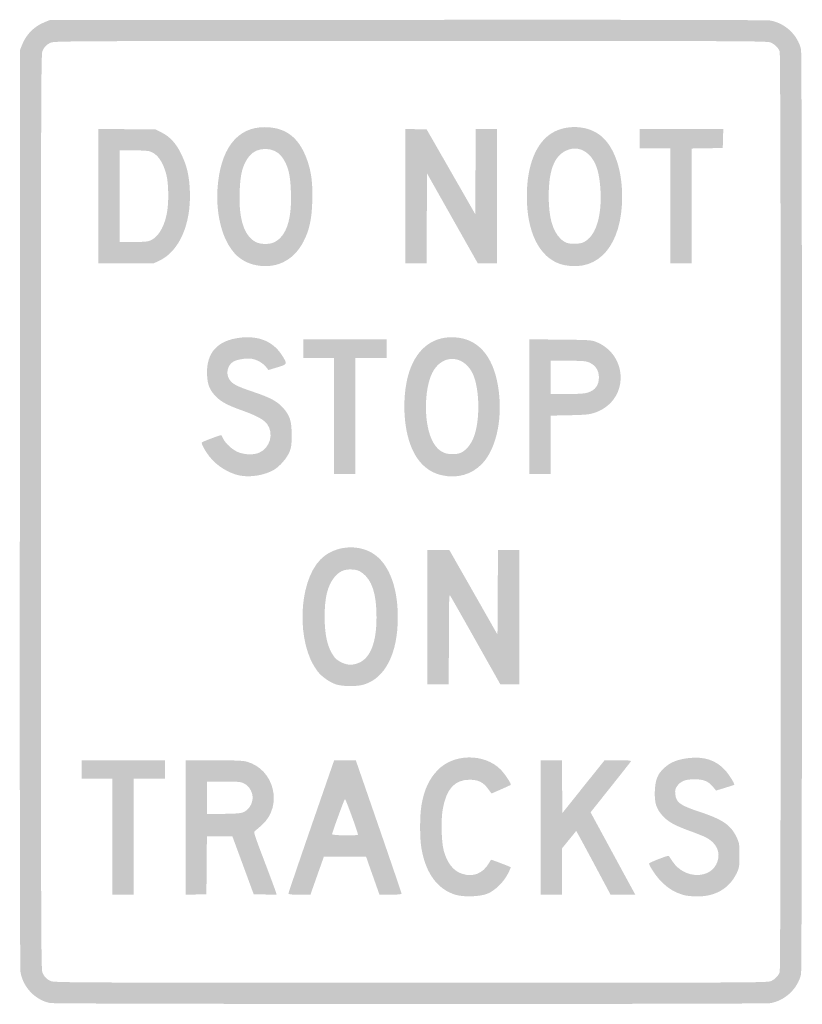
# Model space of a CAD drawing. Header units: inches. Extents: x -11.9 to 11.9, y -15 to 15.
import ezdxf

# ---------------------------------------------------------------- set-up
doc = ezdxf.new("R2010")
doc.units = ezdxf.units.IN
doc.header["$MEASUREMENT"] = 0

msp = doc.modelspace()

# ---------------------------------------------------------------- hatches: boundary and pattern name
h = msp.add_hatch(color=7)
edge = h.paths.add_edge_path()
edge.add_spline(control_points=[(-10.989, -14.969), (-11.438, -14.881), (-11.807, -14.5), (-11.893, -14.036), (-11.912, -13.936), (-11.919, -9.121), (-11.914, 0.099)], knot_values=[0, 0, 0, 0, 1, 1, 1, 2, 2, 2, 2], degree=3, periodic=0)
edge.add_line((-11.914, 0.099), (-11.907, 14.082))
edge.add_line((-11.907, 14.082), (-11.841, 14.244))
edge.add_spline(control_points=[(-11.841, 14.244), (-11.716, 14.555), (-11.476, 14.795), (-11.162, 14.921)], knot_values=[0, 0, 0, 0, 1, 1, 1, 1], degree=3, periodic=0)
edge.add_line((-11.162, 14.921), (-11.003, 14.986))
edge.add_line((-11.003, 14.986), (-0.099, 14.993))
edge.add_spline(control_points=[(-0.099, 14.993), (7.136, 14.998), (10.857, 14.991), (10.96, 14.972), (11.413, 14.889), (11.79, 14.532), (11.892, 14.09), (11.93, 13.923), (11.93, -13.923), (11.892, -14.09), (11.79, -14.531), (11.414, -14.887), (10.964, -14.972), (10.771, -15.008), (-10.804, -15.005), (-10.989, -14.969)], knot_values=[0, 0, 0, 0, 1, 1, 1, 2, 2, 2, 3, 3, 3, 4, 4, 4, 5, 5, 5, 5], degree=3, periodic=0)
edge = h.paths.add_edge_path(flags=0)
edge.add_spline(control_points=[(10.983, -14.297), (11.109, -14.232), (11.2, -14.138), (11.241, -14.031), (11.284, -13.918), (11.284, 13.918), (11.241, 14.031), (11.2, 14.138), (11.109, 14.232), (10.983, 14.297), (10.88, 14.349), (10.638, 14.35), (0.008, 14.35), (-10.479, 14.349), (-10.866, 14.347), (-10.975, 14.297), (-11.109, 14.235), (-11.169, 14.172), (-11.228, 14.032), (-11.267, 13.939), (-11.271, 12.47), (-11.271, 0), (-11.271, -12.47), (-11.267, -13.939), (-11.228, -14.032), (-11.169, -14.172), (-11.109, -14.235), (-10.975, -14.297), (-10.866, -14.347), (-10.479, -14.349), (0.008, -14.35), (10.638, -14.35), (10.88, -14.349), (10.983, -14.297)], knot_values=[0, 0, 0, 0, 1, 1, 1, 2, 2, 2, 3, 3, 3, 4, 4, 4, 5, 5, 5, 6, 6, 6, 7, 7, 7, 8, 8, 8, 9, 9, 9, 10, 10, 10, 11, 11, 11, 11], degree=3, periodic=0)
h = msp.add_hatch(color=7)
edge = h.paths.add_edge_path()
edge.add_spline(control_points=[(-4.804, 7.537), (-5.165, 7.632), (-5.428, 7.864), (-5.623, 8.261), (-5.825, 8.672), (-5.927, 9.258), (-5.893, 9.814), (-5.818, 11.043), (-5.306, 11.724), (-4.457, 11.723), (-3.823, 11.722), (-3.42, 11.421), (-3.174, 10.763), (-3.033, 10.385), (-2.985, 10.024), (-3.002, 9.468), (-3.019, 8.91), (-3.092, 8.579), (-3.276, 8.226), (-3.586, 7.63), (-4.163, 7.37), (-4.804, 7.537)], knot_values=[0, 0, 0, 0, 1, 1, 1, 2, 2, 2, 3, 3, 3, 4, 4, 4, 5, 5, 5, 6, 6, 6, 7, 7, 7, 7], degree=3, periodic=0)
edge = h.paths.add_edge_path(flags=0)
edge.add_spline(control_points=[(-4.156, 8.219), (-3.791, 8.405), (-3.625, 8.904), (-3.653, 9.732), (-3.672, 10.301), (-3.738, 10.558), (-3.937, 10.828), (-4.165, 11.137), (-4.705, 11.137), (-4.933, 10.828), (-5.132, 10.558), (-5.198, 10.301), (-5.217, 9.732), (-5.245, 8.915), (-5.079, 8.409), (-4.722, 8.221), (-4.58, 8.146), (-4.3, 8.145), (-4.156, 8.219)], knot_values=[0, 0, 0, 0, 1, 1, 1, 2, 2, 2, 3, 3, 3, 4, 4, 4, 5, 5, 5, 6, 6, 6, 6], degree=3, periodic=0)
h = msp.add_hatch(color=7)
edge = h.paths.add_edge_path()
edge.add_spline(control_points=[(4.689, 7.517), (4.011, 7.649), (3.58, 8.368), (3.539, 9.435), (3.502, 10.405), (3.754, 11.156), (4.231, 11.498), (4.648, 11.797), (5.3, 11.802), (5.723, 11.511), (6.17, 11.203), (6.441, 10.482), (6.44, 9.605), (6.438, 8.148), (5.737, 7.312), (4.689, 7.517)], knot_values=[0, 0, 0, 0, 1, 1, 1, 2, 2, 2, 3, 3, 3, 4, 4, 4, 5, 5, 5, 5], degree=3, periodic=0)
edge = h.paths.add_edge_path(flags=0)
edge.add_spline(control_points=[(5.336, 8.257), (5.652, 8.467), (5.818, 9.029), (5.781, 9.774), (5.754, 10.347), (5.642, 10.687), (5.412, 10.899), (5.212, 11.083), (4.975, 11.121), (4.73, 11.007), (4.369, 10.838), (4.202, 10.401), (4.202, 9.619), (4.201, 8.99), (4.315, 8.57), (4.551, 8.337), (4.694, 8.195), (4.788, 8.162), (5.017, 8.171), (5.181, 8.177), (5.239, 8.193), (5.336, 8.257)], knot_values=[0, 0, 0, 0, 1, 1, 1, 2, 2, 2, 3, 3, 3, 4, 4, 4, 5, 5, 5, 6, 6, 6, 7, 7, 7, 7], degree=3, periodic=0)
h = msp.add_hatch(color=7)
edge = h.paths.add_edge_path()
edge.add_line((-9.52, 9.62), (-9.52, 11.67))
edge.add_line((-9.52, 11.67), (-8.65, 11.661))
edge.add_line((-8.65, 11.661), (-7.781, 11.653))
edge.add_line((-7.781, 11.653), (-7.593, 11.56))
edge.add_spline(control_points=[(-7.593, 11.56), (-7.34, 11.435), (-7.144, 11.219), (-6.988, 10.889), (-6.819, 10.533), (-6.751, 10.236), (-6.733, 9.774), (-6.693, 8.769), (-7.055, 7.942), (-7.658, 7.656)], knot_values=[0, 0, 0, 0, 1, 1, 1, 2, 2, 2, 3, 3, 3, 3], degree=3, periodic=0)
edge.add_line((-7.658, 7.656), (-7.839, 7.571))
edge.add_line((-7.839, 7.571), (-8.679, 7.571))
edge.add_line((-8.679, 7.571), (-9.52, 7.571))
edge.add_line((-9.52, 7.571), (-9.52, 9.62))
edge = h.paths.add_edge_path(flags=0)
edge.add_spline(control_points=[(-7.993, 8.249), (-7.74, 8.319), (-7.535, 8.619), (-7.442, 9.054), (-7.37, 9.391), (-7.376, 10.003), (-7.453, 10.292), (-7.559, 10.685), (-7.735, 10.925), (-7.966, 10.989), (-8.02, 11.004), (-8.246, 11.017), (-8.468, 11.017)], knot_values=[0, 0, 0, 0, 1, 1, 1, 2, 2, 2, 3, 3, 3, 4, 4, 4, 4], degree=3, periodic=0)
edge.add_line((-8.468, 11.017), (-8.87, 11.017))
edge.add_line((-8.87, 11.017), (-8.87, 9.619))
edge.add_line((-8.87, 9.619), (-8.87, 8.22))
edge.add_line((-8.87, 8.22), (-8.482, 8.22))
edge.add_spline(control_points=[(-8.482, 8.22), (-8.268, 8.221), (-8.048, 8.233), (-7.993, 8.249)], knot_values=[0, 0, 0, 0, 1, 1, 1, 1], degree=3, periodic=0)
for points in [[(-0.169, 9.62), (-0.169, 11.668), (0.157, 11.661), (0.484, 11.653), (1.224, 10.363), (1.963, 9.073), (1.971, 10.37), (1.978, 11.667), (2.303, 11.667), (2.627, 11.667), (2.627, 9.619), (2.627, 7.571), (2.335, 7.571), (2.042, 7.571), (1.268, 8.942), (0.494, 10.314), (0.487, 8.942), (0.48, 7.571), (0.155, 7.571), (-0.169, 7.571), (-0.169, 9.62)], [(7.91, 9.322), (7.91, 11.073), (7.444, 11.073), (6.977, 11.073), (6.977, 11.37), (6.977, 11.667), (8.25, 11.667), (9.522, 11.667), (9.514, 11.377), (9.506, 11.088), (9.032, 11.08), (8.559, 11.072), (8.559, 9.321), (8.559, 7.571), (8.234, 7.571), (7.91, 7.571), (7.91, 9.322)], [(-2.345, 2.924), (-2.345, 4.689), (-2.811, 4.689), (-3.277, 4.689), (-3.277, 4.972), (-3.277, 5.254), (-2.006, 5.254), (-0.734, 5.254), (-0.734, 4.972), (-0.734, 4.689), (-1.215, 4.689), (-1.695, 4.689), (-1.695, 2.924), (-1.695, 1.158), (-2.02, 1.158), (-2.345, 1.158), (-2.345, 2.924)], [(-9.096, -9.901), (-9.096, -8.136), (-9.562, -8.136), (-10.028, -8.136), (-10.028, -7.853), (-10.028, -7.571), (-8.757, -7.571), (-7.486, -7.571), (-7.486, -7.853), (-7.486, -8.136), (-7.966, -8.136), (-8.446, -8.136), (-8.446, -9.901), (-8.446, -11.667), (-8.771, -11.667), (-9.096, -11.667), (-9.096, -9.901)]]:
    msp.add_hatch(color=7).paths.add_polyline_path(points)
h = msp.add_hatch(color=7)
edge = h.paths.add_edge_path()
edge.add_spline(control_points=[(-5.198, 1.104), (-5.532, 1.163), (-5.92, 1.404), (-6.138, 1.687), (-6.289, 1.884), (-6.397, 2.089), (-6.365, 2.119), (-6.337, 2.144), (-5.787, 2.35), (-5.777, 2.339), (-5.773, 2.334), (-5.748, 2.287), (-5.721, 2.234), (-5.637, 2.069), (-5.421, 1.878), (-5.244, 1.812), (-5.041, 1.736), (-4.776, 1.732), (-4.618, 1.804), (-4.29, 1.953), (-4.169, 2.378), (-4.372, 2.667), (-4.472, 2.809), (-4.684, 2.925), (-5.151, 3.093), (-5.586, 3.249), (-5.769, 3.346), (-5.932, 3.509), (-6.125, 3.702), (-6.195, 3.869), (-6.209, 4.17), (-6.241, 4.846), (-5.898, 5.228), (-5.187, 5.309), (-4.611, 5.374), (-4.167, 5.176), (-3.902, 4.735), (-3.76, 4.498), (-3.76, 4.497), (-4.068, 4.404)], knot_values=[0, 0, 0, 0, 1, 1, 1, 2, 2, 2, 3, 3, 3, 4, 4, 4, 5, 5, 5, 6, 6, 6, 7, 7, 7, 8, 8, 8, 9, 9, 9, 10, 10, 10, 11, 11, 11, 12, 12, 12, 13, 13, 13, 13], degree=3, periodic=0)
edge.add_line((-4.068, 4.404), (-4.336, 4.322))
edge.add_line((-4.336, 4.322), (-4.418, 4.422))
edge.add_spline(control_points=[(-4.418, 4.422), (-4.511, 4.536), (-4.679, 4.632), (-4.845, 4.664), (-4.992, 4.693), (-5.299, 4.644), (-5.413, 4.574), (-5.589, 4.465), (-5.645, 4.209), (-5.529, 4.037), (-5.429, 3.889), (-5.32, 3.832), (-4.8, 3.656), (-4.269, 3.477), (-4.067, 3.367), (-3.878, 3.152), (-3.683, 2.93), (-3.631, 2.761), (-3.631, 2.345), (-3.631, 2.042), (-3.64, 1.968), (-3.696, 1.829), (-3.771, 1.642), (-3.991, 1.387), (-4.166, 1.284), (-4.449, 1.118), (-4.866, 1.045), (-5.198, 1.104)], knot_values=[0, 0, 0, 0, 1, 1, 1, 2, 2, 2, 3, 3, 3, 4, 4, 4, 5, 5, 5, 6, 6, 6, 7, 7, 7, 8, 8, 8, 9, 9, 9, 9], degree=3, periodic=0)
h = msp.add_hatch(color=7)
edge = h.paths.add_edge_path()
edge.add_spline(control_points=[(0.96, 1.112), (0.493, 1.213), (0.16, 1.545), (-0.03, 2.097), (-0.249, 2.732), (-0.253, 3.653), (-0.042, 4.285), (0.208, 5.028), (0.743, 5.397), (1.444, 5.308), (2.133, 5.222), (2.57, 4.635), (2.685, 3.641), (2.789, 2.752), (2.58, 1.881), (2.161, 1.454), (1.849, 1.136), (1.417, 1.013), (0.96, 1.112)], knot_values=[0, 0, 0, 0, 1, 1, 1, 2, 2, 2, 3, 3, 3, 4, 4, 4, 5, 5, 5, 6, 6, 6, 6], degree=3, periodic=0)
edge = h.paths.add_edge_path(flags=0)
edge.add_spline(control_points=[(1.606, 1.848), (1.754, 1.95), (1.879, 2.138), (1.949, 2.364), (2.127, 2.941), (2.079, 3.892), (1.852, 4.28), (1.569, 4.762), (1.018, 4.791), (0.714, 4.34), (0.412, 3.892), (0.372, 2.786), (0.636, 2.208), (0.784, 1.885), (0.993, 1.744), (1.303, 1.758), (1.454, 1.765), (1.512, 1.782), (1.606, 1.848)], knot_values=[0, 0, 0, 0, 1, 1, 1, 2, 2, 2, 3, 3, 3, 4, 4, 4, 5, 5, 5, 6, 6, 6, 6], degree=3, periodic=0)
h = msp.add_hatch(color=7)
edge = h.paths.add_edge_path()
edge.add_line((3.616, 3.208), (3.616, 5.258))
edge.add_line((3.616, 5.258), (4.555, 5.248))
edge.add_spline(control_points=[(4.555, 5.248), (5.456, 5.239), (5.501, 5.236), (5.657, 5.174), (6.104, 4.996), (6.393, 4.572), (6.394, 4.096), (6.394, 3.592), (6.088, 3.18), (5.591, 3.016), (5.438, 2.966), (5.321, 2.955), (4.838, 2.944)], knot_values=[0, 0, 0, 0, 1, 1, 1, 2, 2, 2, 3, 3, 3, 4, 4, 4, 4], degree=3, periodic=0)
edge.add_line((4.838, 2.944), (4.266, 2.932))
edge.add_line((4.266, 2.932), (4.266, 2.045))
edge.add_line((4.266, 2.045), (4.266, 1.158))
edge.add_line((4.266, 1.158), (3.941, 1.158))
edge.add_line((3.941, 1.158), (3.616, 1.158))
edge.add_line((3.616, 1.158), (3.616, 3.208))
edge = h.paths.add_edge_path(flags=0)
edge.add_spline(control_points=[(5.314, 3.616), (5.554, 3.661), (5.698, 3.797), (5.726, 4.005), (5.76, 4.258), (5.658, 4.452), (5.439, 4.551), (5.341, 4.596), (5.248, 4.603), (4.795, 4.604)], knot_values=[0, 0, 0, 0, 1, 1, 1, 2, 2, 2, 3, 3, 3, 3], degree=3, periodic=0)
edge.add_line((4.795, 4.604), (4.266, 4.605))
edge.add_line((4.266, 4.605), (4.266, 4.096))
edge.add_line((4.266, 4.096), (4.266, 3.588))
edge.add_line((4.266, 3.588), (4.714, 3.588))
edge.add_spline(control_points=[(4.714, 3.588), (4.96, 3.588), (5.23, 3.6), (5.314, 3.616)], knot_values=[0, 0, 0, 0, 1, 1, 1, 1], degree=3, periodic=0)
h = msp.add_hatch(color=7)
edge = h.paths.add_edge_path()
edge.add_spline(control_points=[(-2.282, -5.257), (-2.482, -5.188), (-2.713, -5.025), (-2.839, -4.864), (-3.49, -4.03), (-3.444, -2.16), (-2.755, -1.454), (-2.39, -1.081), (-1.772, -0.975), (-1.278, -1.2), (-0.724, -1.454), (-0.396, -2.2), (-0.396, -3.21), (-0.395, -4.314), (-0.781, -5.073), (-1.439, -5.266), (-1.654, -5.329), (-2.088, -5.324), (-2.282, -5.257)], knot_values=[0, 0, 0, 0, 1, 1, 1, 2, 2, 2, 3, 3, 3, 4, 4, 4, 5, 5, 5, 6, 6, 6, 6], degree=3, periodic=0)
edge = h.paths.add_edge_path(flags=0)
edge.add_spline(control_points=[(-1.564, -4.593), (-1.222, -4.434), (-1.045, -3.962), (-1.045, -3.209), (-1.045, -2.492), (-1.185, -2.068), (-1.492, -1.852), (-1.591, -1.783), (-1.647, -1.765), (-1.802, -1.757), (-2.041, -1.744), (-2.198, -1.82), (-2.352, -2.022), (-2.543, -2.274), (-2.628, -2.638), (-2.626, -3.204), (-2.625, -3.784), (-2.533, -4.158), (-2.326, -4.43), (-2.232, -4.552), (-2.003, -4.66), (-1.836, -4.66), (-1.762, -4.66), (-1.649, -4.633), (-1.564, -4.593)], knot_values=[0, 0, 0, 0, 1, 1, 1, 2, 2, 2, 3, 3, 3, 4, 4, 4, 5, 5, 5, 6, 6, 6, 7, 7, 7, 8, 8, 8, 8], degree=3, periodic=0)
h = msp.add_hatch(color=7)
edge = h.paths.add_edge_path()
edge.add_line((0.508, -3.206), (0.508, -1.158))
edge.add_line((0.508, -1.158), (0.84, -1.159))
edge.add_line((0.84, -1.159), (1.172, -1.16))
edge.add_line((1.172, -1.16), (1.907, -2.45))
edge.add_line((1.907, -2.45), (2.641, -3.741))
edge.add_line((2.641, -3.741), (2.649, -2.449))
edge.add_line((2.649, -2.449), (2.656, -1.158))
edge.add_line((2.656, -1.158), (2.981, -1.158))
edge.add_line((2.981, -1.158), (3.305, -1.158))
edge.add_line((3.305, -1.158), (3.305, -3.206))
edge.add_line((3.305, -3.206), (3.305, -5.254))
edge.add_line((3.305, -5.254), (3.016, -5.254))
edge.add_line((3.016, -5.254), (2.726, -5.253))
edge.add_line((2.726, -5.253), (1.977, -3.923))
edge.add_spline(control_points=[(1.977, -3.923), (1.566, -3.191), (1.213, -2.572), (1.194, -2.546), (1.167, -2.51), (1.16, -2.788), (1.159, -3.877)], knot_values=[0, 0, 0, 0, 1, 1, 1, 2, 2, 2, 2], degree=3, periodic=0)
edge.add_line((1.159, -3.877), (1.158, -5.254))
edge.add_line((1.158, -5.254), (0.833, -5.254))
edge.add_line((0.833, -5.254), (0.508, -5.254))
edge.add_line((0.508, -5.254), (0.508, -3.206))
h = msp.add_hatch(color=7)
edge = h.paths.add_edge_path()
edge.add_spline(control_points=[(1.368, -11.671), (0.82, -11.51), (0.456, -11.019), (0.325, -10.262), (0.269, -9.945), (0.27, -9.262), (0.325, -8.942), (0.409, -8.461), (0.552, -8.15), (0.816, -7.873), (1.3, -7.364), (2.238, -7.353), (2.735, -7.851), (2.866, -7.982), (3.072, -8.294), (3.045, -8.32), (3.038, -8.327), (2.904, -8.389), (2.747, -8.458)], knot_values=[0, 0, 0, 0, 1, 1, 1, 2, 2, 2, 3, 3, 3, 4, 4, 4, 5, 5, 5, 6, 6, 6, 6], degree=3, periodic=0)
edge.add_line((2.747, -8.458), (2.461, -8.583))
edge.add_line((2.461, -8.583), (2.348, -8.433))
edge.add_spline(control_points=[(2.348, -8.433), (2.198, -8.234), (2.052, -8.164), (1.79, -8.164), (1.335, -8.164), (1.081, -8.444), (0.972, -9.068), (0.915, -9.396), (0.932, -10.06), (1.004, -10.325), (1.108, -10.708), (1.305, -10.953), (1.573, -11.034), (1.91, -11.135), (2.19, -11.023), (2.378, -10.709), (2.412, -10.653), (2.441, -10.604), (2.443, -10.601), (2.448, -10.592), (3.026, -10.813), (3.043, -10.83), (3.05, -10.837), (3.009, -10.933), (2.951, -11.043), (2.815, -11.302), (2.553, -11.552), (2.325, -11.641), (2.099, -11.729), (1.616, -11.744), (1.368, -11.671)], knot_values=[0, 0, 0, 0, 1, 1, 1, 2, 2, 2, 3, 3, 3, 4, 4, 4, 5, 5, 5, 6, 6, 6, 7, 7, 7, 8, 8, 8, 9, 9, 9, 10, 10, 10, 10], degree=3, periodic=0)
h = msp.add_hatch(color=7)
edge = h.paths.add_edge_path()
edge.add_spline(control_points=[(8.333, -11.682), (8.038, -11.599), (7.84, -11.479), (7.613, -11.246), (7.473, -11.103), (7.26, -10.784), (7.26, -10.719), (7.26, -10.688), (7.847, -10.459), (7.862, -10.484), (7.865, -10.49), (7.917, -10.567), (7.977, -10.656), (8.345, -11.206), (9.162, -11.204), (9.346, -10.653), (9.445, -10.359), (9.308, -10.081), (8.982, -9.915), (8.923, -9.885), (8.7, -9.797), (8.486, -9.719), (8.03, -9.553), (7.836, -9.443), (7.668, -9.257), (7.481, -9.05), (7.422, -8.862), (7.436, -8.517), (7.45, -8.156), (7.517, -7.992), (7.73, -7.798), (7.913, -7.631), (8.115, -7.549), (8.451, -7.506), (8.919, -7.447), (9.28, -7.559), (9.559, -7.852), (9.689, -7.988), (9.881, -8.293), (9.854, -8.319), (9.849, -8.323), (9.723, -8.365), (9.574, -8.411)], knot_values=[0, 0, 0, 0, 1, 1, 1, 2, 2, 2, 3, 3, 3, 4, 4, 4, 5, 5, 5, 6, 6, 6, 7, 7, 7, 8, 8, 8, 9, 9, 9, 10, 10, 10, 11, 11, 11, 12, 12, 12, 13, 13, 13, 14, 14, 14, 14], degree=3, periodic=0)
edge.add_line((9.574, -8.411), (9.303, -8.494))
edge.add_line((9.303, -8.494), (9.212, -8.385))
edge.add_spline(control_points=[(9.212, -8.385), (9.062, -8.207), (8.925, -8.15), (8.644, -8.15), (8.363, -8.15), (8.218, -8.209), (8.112, -8.364), (8.059, -8.442), (8.048, -8.487), (8.059, -8.597), (8.083, -8.857), (8.2, -8.943), (8.799, -9.141), (9.501, -9.374), (9.751, -9.544), (9.924, -9.909), (10.011, -10.092), (10.014, -10.112), (10.014, -10.466), (10.014, -10.807), (10.009, -10.845), (9.937, -10.998), (9.715, -11.471), (9.285, -11.726), (8.719, -11.721), (8.577, -11.719), (8.403, -11.702), (8.333, -11.682)], knot_values=[0, 0, 0, 0, 1, 1, 1, 2, 2, 2, 3, 3, 3, 4, 4, 4, 5, 5, 5, 6, 6, 6, 7, 7, 7, 8, 8, 8, 9, 9, 9, 9], degree=3, periodic=0)
h = msp.add_hatch(color=7)
edge = h.paths.add_edge_path()
edge.add_line((-6.864, -9.62), (-6.864, -7.571))
edge.add_line((-6.864, -7.571), (-6.01, -7.571))
edge.add_spline(control_points=[(-6.01, -7.571), (-5.368, -7.571), (-5.118, -7.581), (-5.007, -7.611), (-4.162, -7.836), (-3.886, -8.95), (-4.53, -9.536), (-4.614, -9.613), (-4.709, -9.694), (-4.74, -9.718), (-4.798, -9.759), (-4.794, -9.771), (-4.46, -10.65), (-4.274, -11.139), (-4.115, -11.569), (-4.106, -11.604)], knot_values=[0, 0, 0, 0, 1, 1, 1, 2, 2, 2, 3, 3, 3, 4, 4, 4, 5, 5, 5, 5], degree=3, periodic=0)
edge.add_line((-4.106, -11.604), (-4.089, -11.668))
edge.add_line((-4.089, -11.668), (-4.439, -11.661))
edge.add_line((-4.439, -11.661), (-4.788, -11.653))
edge.add_line((-4.788, -11.653), (-5.113, -10.77))
edge.add_line((-5.113, -10.77), (-5.438, -9.888))
edge.add_line((-5.438, -9.888), (-5.826, -9.888))
edge.add_line((-5.826, -9.888), (-6.214, -9.887))
edge.add_line((-6.214, -9.887), (-6.221, -10.77))
edge.add_line((-6.221, -10.77), (-6.229, -11.653))
edge.add_line((-6.229, -11.653), (-6.547, -11.661))
edge.add_line((-6.547, -11.661), (-6.864, -11.669))
edge.add_line((-6.864, -11.669), (-6.864, -9.62))
edge = h.paths.add_edge_path(flags=0)
edge.add_spline(control_points=[(-5.078, -9.142), (-4.893, -9.051), (-4.78, -8.802), (-4.834, -8.604), (-4.876, -8.447), (-4.956, -8.342), (-5.086, -8.276), (-5.183, -8.227), (-5.253, -8.22), (-5.705, -8.22)], knot_values=[0, 0, 0, 0, 1, 1, 1, 2, 2, 2, 3, 3, 3, 3], degree=3, periodic=0)
edge.add_line((-5.705, -8.22), (-6.215, -8.22))
edge.add_line((-6.215, -8.22), (-6.215, -8.716))
edge.add_line((-6.215, -8.716), (-6.215, -9.213))
edge.add_line((-6.215, -9.213), (-5.699, -9.204))
edge.add_spline(control_points=[(-5.699, -9.204), (-5.266, -9.196), (-5.167, -9.187), (-5.078, -9.142)], knot_values=[0, 0, 0, 0, 1, 1, 1, 1], degree=3, periodic=0)
h = msp.add_hatch(color=7)
edge = h.paths.add_edge_path()
edge.add_spline(control_points=[(-3.729, -11.631), (-3.729, -11.612), (-3.416, -10.69), (-3.033, -9.583)], knot_values=[0, 0, 0, 0, 1, 1, 1, 1], degree=3, periodic=0)
edge.add_line((-3.033, -9.583), (-2.336, -7.571))
edge.add_line((-2.336, -7.571), (-2.006, -7.571))
edge.add_line((-2.006, -7.571), (-1.676, -7.571))
edge.add_line((-1.676, -7.571), (-0.979, -9.588))
edge.add_spline(control_points=[(-0.979, -9.588), (-0.596, -10.697), (-0.282, -11.619), (-0.282, -11.636), (-0.282, -11.656), (-0.395, -11.667), (-0.619, -11.667)], knot_values=[0, 0, 0, 0, 1, 1, 1, 2, 2, 2, 2], degree=3, periodic=0)
edge.add_line((-0.619, -11.667), (-0.955, -11.667))
edge.add_line((-0.955, -11.667), (-1.072, -11.335))
edge.add_spline(control_points=[(-1.072, -11.335), (-1.137, -11.152), (-1.229, -10.892), (-1.277, -10.756)], knot_values=[0, 0, 0, 0, 1, 1, 1, 1], degree=3, periodic=0)
edge.add_line((-1.277, -10.756), (-1.363, -10.508))
edge.add_line((-1.363, -10.508), (-2.006, -10.508))
edge.add_line((-2.006, -10.508), (-2.649, -10.508))
edge.add_line((-2.649, -10.508), (-2.767, -10.84))
edge.add_spline(control_points=[(-2.767, -10.84), (-2.832, -11.023), (-2.924, -11.284), (-2.972, -11.419)], knot_values=[0, 0, 0, 0, 1, 1, 1, 1], degree=3, periodic=0)
edge.add_line((-2.972, -11.419), (-3.058, -11.667))
edge.add_line((-3.058, -11.667), (-3.393, -11.667))
edge.add_spline(control_points=[(-3.393, -11.667), (-3.643, -11.667), (-3.729, -11.658), (-3.729, -11.631)], knot_values=[0, 0, 0, 0, 1, 1, 1, 1], degree=3, periodic=0)
edge = h.paths.add_edge_path(flags=0)
edge.add_spline(control_points=[(-1.61, -9.838), (-1.608, -9.778), (-1.991, -8.731), (-2.007, -8.749), (-2.034, -8.778), (-2.401, -9.783), (-2.401, -9.825), (-2.401, -9.863), (-1.611, -9.875), (-1.61, -9.838)], knot_values=[0, 0, 0, 0, 1, 1, 1, 2, 2, 2, 3, 3, 3, 3], degree=3, periodic=0)
h = msp.add_hatch(color=7)
edge = h.paths.add_edge_path()
edge.add_line((3.955, -9.619), (3.955, -7.571))
edge.add_line((3.955, -7.571), (4.279, -7.571))
edge.add_line((4.279, -7.571), (4.604, -7.571))
edge.add_line((4.604, -7.571), (4.611, -8.374))
edge.add_line((4.611, -8.374), (4.619, -9.178))
edge.add_line((4.619, -9.178), (5.261, -8.374))
edge.add_line((5.261, -8.374), (5.904, -7.571))
edge.add_line((5.904, -7.571), (6.315, -7.571))
edge.add_spline(control_points=[(6.315, -7.571), (6.637, -7.571), (6.722, -7.578), (6.705, -7.606), (6.694, -7.625), (6.413, -7.982), (6.081, -8.399)], knot_values=[0, 0, 0, 0, 1, 1, 1, 2, 2, 2, 2], degree=3, periodic=0)
edge.add_line((6.081, -8.399), (5.478, -9.157))
edge.add_line((5.478, -9.157), (6.063, -10.235))
edge.add_spline(control_points=[(6.063, -10.235), (6.384, -10.828), (6.691, -11.393), (6.745, -11.49)], knot_values=[0, 0, 0, 0, 1, 1, 1, 1], degree=3, periodic=0)
edge.add_line((6.745, -11.49), (6.841, -11.667))
edge.add_line((6.841, -11.667), (6.464, -11.667))
edge.add_line((6.464, -11.667), (6.087, -11.667))
edge.add_line((6.087, -11.667), (5.567, -10.693))
edge.add_spline(control_points=[(5.567, -10.693), (5.28, -10.157), (5.043, -9.722), (5.04, -9.725), (5.037, -9.729), (4.938, -9.85), (4.819, -9.996)], knot_values=[0, 0, 0, 0, 1, 1, 1, 2, 2, 2, 2], degree=3, periodic=0)
edge.add_line((4.819, -9.996), (4.605, -10.259))
edge.add_line((4.605, -10.259), (4.605, -10.963))
edge.add_line((4.605, -10.963), (4.605, -11.667))
edge.add_line((4.605, -11.667), (4.28, -11.667))
edge.add_line((4.28, -11.667), (3.955, -11.667))
edge.add_line((3.955, -11.667), (3.955, -9.619))

doc.saveas('drawing.dxf')
